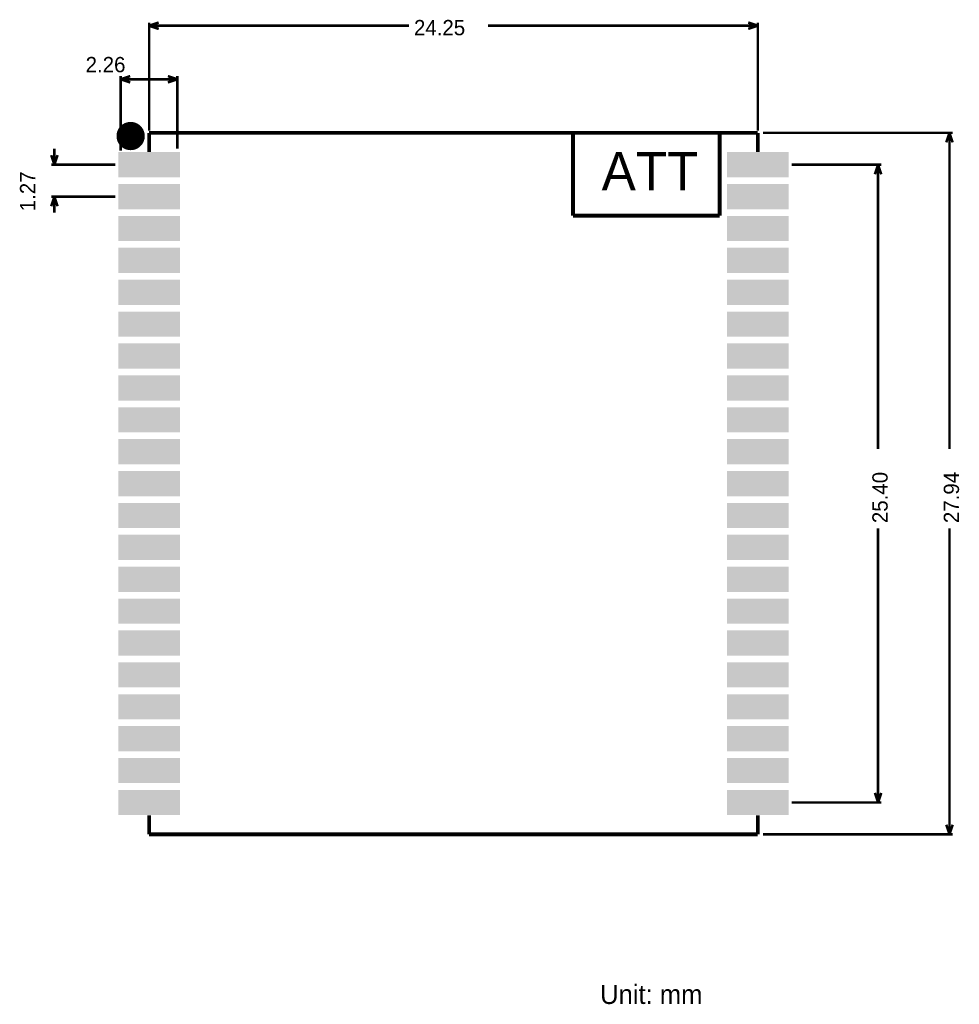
# Model space of a CAD drawing. Extents: x 853.6 to 891, y 757.2 to 796.4.
import ezdxf

# ---------------------------------------------------------------- set-up
doc = ezdxf.new("R2010")
doc.units = 0
doc.header["$MEASUREMENT"] = 0
for name, color, linetype in [('MECHANICAL2', 216, 'CONTINUOUS'), ('TOPLAYER', 1, 'CONTINUOUS'), ('TOPOVERLAY', 2, 'CONTINUOUS'), ('TOPPASTE', 8, 'CONTINUOUS'), ('TOPSOLDER', 216, 'CONTINUOUS')]:
    doc.layers.add(name, color=color, linetype=linetype)

msp = doc.modelspace()

# ---------------------------------------------------------------- linework, layer by layer
at = {"layer": 'MECHANICAL2', "const_width": 0.1016}
for points in [[(858.763101, 791.958), (858.763101, 796.2686)], [(858.763101, 796.1416), (859.144101, 796.2686)], [(858.763101, 796.1416), (869.110545, 796.1416)], [(858.763101, 796.1416), (859.144101, 796.0146)], [(872.259254, 796.1416), (883.013101, 796.1416)], [(882.632101, 796.2686), (883.013101, 796.1416)], [(882.632101, 796.0146), (883.013101, 796.1416)], [(883.013101, 791.958), (883.013101, 796.2686)], [(857.629301, 791.1632), (857.629301, 794.135)], [(857.629301, 794.008), (858.010301, 794.135)], [(859.508901, 794.135), (859.889901, 794.008)], [(859.889901, 791.2394), (859.889901, 794.135)], [(857.629301, 794.008), (858.759601, 794.008)], [(857.629301, 794.008), (858.010301, 793.881)], [(858.759601, 794.008), (859.889901, 794.008)], [(859.508901, 793.881), (859.889901, 794.008)], [(883.216301, 791.8744), (890.776301, 791.8744)], [(890.522301, 791.493401), (890.649301, 791.8744)], [(890.649301, 779.275553), (890.649301, 791.8744)], [(890.649301, 791.8744), (890.776301, 791.493401)], [(854.860701, 790.9854), (854.987701, 790.6044)], [(854.987701, 790.6044), (854.987701, 791.2394)], [(854.987701, 790.6044), (855.114701, 790.9854)], [(854.860701, 790.6044), (857.409502, 790.6044)], [(884.3667, 790.6044), (887.931501, 790.6044)], [(887.677501, 790.2234), (887.804501, 790.6044)], [(887.804501, 779.275553), (887.804501, 790.6044)], [(887.804501, 790.6044), (887.931501, 790.2234)], [(854.860701, 789.3344), (857.409502, 789.3344)], [(854.860701, 788.9534), (854.987701, 789.3344)], [(854.987701, 788.6994), (854.987701, 789.3344)], [(854.987701, 789.3344), (855.114701, 788.9534)], [(887.804501, 765.2044), (887.804501, 776.126845)], [(890.649301, 763.9344), (890.649301, 776.126845)], [(887.677501, 765.5854), (887.804501, 765.2044)], [(887.804501, 765.2044), (887.931501, 765.5854)], [(884.3667, 765.2044), (887.931501, 765.2044)], [(890.522301, 764.315401), (890.649301, 763.9344)], [(890.649301, 763.9344), (890.776301, 764.315401)], [(883.216301, 763.9344), (890.776301, 763.9344)]]:
    msp.add_lwpolyline(points, dxfattribs=at)
at = {"layer": 'TOPLAYER'}
for points in [[(857.638102, 791.0044), (857.638102, 790.204401), (859.8881, 791.0044), (859.8881, 790.204401)], [(884.1381, 790.204401), (884.1381, 791.0044), (881.888102, 790.204401), (881.888102, 791.0044)], [(859.8881, 788.934401), (859.8881, 789.7344), (857.638102, 788.934401), (857.638102, 789.7344)], [(884.1381, 788.934401), (884.1381, 789.7344), (881.888102, 788.934401), (881.888102, 789.7344)], [(859.8881, 787.664401), (859.8881, 788.4644), (857.638102, 787.664401), (857.638102, 788.4644)], [(884.1381, 787.664401), (884.1381, 788.4644), (881.888102, 787.664401), (881.888102, 788.4644)], [(859.8881, 786.394401), (859.8881, 787.1944), (857.638102, 786.394401), (857.638102, 787.1944)], [(884.1381, 786.394401), (884.1381, 787.1944), (881.888102, 786.394401), (881.888102, 787.1944)], [(859.8881, 785.124401), (859.8881, 785.9244), (857.638102, 785.124401), (857.638102, 785.9244)], [(884.1381, 785.124401), (884.1381, 785.9244), (881.888102, 785.124401), (881.888102, 785.9244)], [(859.8881, 783.854401), (859.8881, 784.6544), (857.638102, 783.854401), (857.638102, 784.6544)], [(884.1381, 783.854401), (884.1381, 784.6544), (881.888102, 783.854401), (881.888102, 784.6544)], [(859.8881, 782.584401), (859.8881, 783.3844), (857.638102, 782.584401), (857.638102, 783.3844)], [(884.1381, 782.584401), (884.1381, 783.3844), (881.888102, 782.584401), (881.888102, 783.3844)], [(859.8881, 781.314401), (859.8881, 782.1144), (857.638102, 781.314401), (857.638102, 782.1144)], [(884.1381, 781.314401), (884.1381, 782.1144), (881.888102, 781.314401), (881.888102, 782.1144)], [(859.8881, 780.044401), (859.8881, 780.8444), (857.638102, 780.044401), (857.638102, 780.8444)], [(884.1381, 780.044401), (884.1381, 780.8444), (881.888102, 780.044401), (881.888102, 780.8444)], [(859.8881, 778.774401), (859.8881, 779.5744), (857.638102, 778.774401), (857.638102, 779.5744)], [(884.1381, 778.774401), (884.1381, 779.5744), (881.888102, 778.774401), (881.888102, 779.5744)], [(859.8881, 777.504401), (859.8881, 778.3044), (857.638102, 777.504401), (857.638102, 778.3044)], [(884.1381, 777.504401), (884.1381, 778.3044), (881.888102, 777.504401), (881.888102, 778.3044)], [(859.8881, 776.234401), (859.8881, 777.0344), (857.638102, 776.234401), (857.638102, 777.0344)], [(884.1381, 776.234401), (884.1381, 777.0344), (881.888102, 776.234401), (881.888102, 777.0344)], [(859.8881, 774.964401), (859.8881, 775.7644), (857.638102, 774.964401), (857.638102, 775.7644)], [(884.1381, 774.964401), (884.1381, 775.7644), (881.888102, 774.964401), (881.888102, 775.7644)], [(859.8881, 773.694401), (859.8881, 774.4944), (857.638102, 773.694401), (857.638102, 774.4944)], [(884.1381, 773.694401), (884.1381, 774.4944), (881.888102, 773.694401), (881.888102, 774.4944)], [(859.8881, 772.424401), (859.8881, 773.2244), (857.638102, 772.424401), (857.638102, 773.2244)], [(884.1381, 772.424401), (884.1381, 773.2244), (881.888102, 772.424401), (881.888102, 773.2244)], [(859.8881, 771.154401), (859.8881, 771.9544), (857.638102, 771.154401), (857.638102, 771.9544)], [(884.1381, 771.154401), (884.1381, 771.9544), (881.888102, 771.154401), (881.888102, 771.9544)], [(859.8881, 769.884401), (859.8881, 770.6844), (857.638102, 769.884401), (857.638102, 770.6844)], [(884.1381, 769.884401), (884.1381, 770.6844), (881.888102, 769.884401), (881.888102, 770.6844)], [(859.8881, 768.614401), (859.8881, 769.4144), (857.638102, 768.614401), (857.638102, 769.4144)], [(884.1381, 768.614401), (884.1381, 769.4144), (881.888102, 768.614401), (881.888102, 769.4144)], [(859.8881, 767.344401), (859.8881, 768.1444), (857.638102, 767.344401), (857.638102, 768.1444)], [(884.1381, 767.344401), (884.1381, 768.1444), (881.888102, 767.344401), (881.888102, 768.1444)], [(859.8881, 766.074401), (859.8881, 766.8744), (857.638102, 766.074401), (857.638102, 766.8744)], [(884.1381, 766.074401), (884.1381, 766.8744), (881.888102, 766.074401), (881.888102, 766.8744)], [(859.8881, 764.804401), (859.8881, 765.6044), (857.638102, 764.804401), (857.638102, 765.6044)], [(884.1381, 764.804401), (884.1381, 765.6044), (881.888102, 764.804401), (881.888102, 765.6044)]]:
    msp.add_solid(points, dxfattribs=at)
at = {"layer": 'TOPOVERLAY'}
for points, const_width in [([(858.310061, 791.7474, 1), (857.742102, 791.7474, 1)], 0.5588), ([(857.602402, 791.7474, 1), (857.881802, 791.7474, 1)], 0.2794), ([(858.170361, 791.7474, 1), (858.449761, 791.7474, 1)], 0.2794)]:
    msp.add_lwpolyline(points, format="xyb", close=True, dxfattribs=dict(at, const_width=const_width))
at = {"layer": 'TOPOVERLAY', "const_width": 0.1524}
for points in [[(858.763101, 791.8744), (883.013101, 791.8744)], [(858.763101, 791.1124), (858.763101, 791.8744)], [(875.649102, 788.5724), (875.649102, 791.8744)], [(881.491102, 788.5724), (881.491102, 791.8744)], [(883.013101, 791.1124), (883.013101, 791.8744)], [(875.649102, 788.5724), (881.491102, 788.5724)], [(858.763101, 763.9344), (858.763101, 764.6964)], [(883.013101, 763.9344), (883.013101, 764.6964)], [(858.763101, 763.9344), (883.013101, 763.9344)]]:
    msp.add_lwpolyline(points, dxfattribs=at)
at = {"layer": 'TOPPASTE'}
for points in [[(857.638102, 791.0044), (857.638102, 790.204401), (859.8881, 791.0044), (859.8881, 790.204401)], [(884.1381, 790.204401), (884.1381, 791.0044), (881.888102, 790.204401), (881.888102, 791.0044)], [(859.8881, 788.934401), (859.8881, 789.7344), (857.638102, 788.934401), (857.638102, 789.7344)], [(884.1381, 788.934401), (884.1381, 789.7344), (881.888102, 788.934401), (881.888102, 789.7344)], [(859.8881, 787.664401), (859.8881, 788.4644), (857.638102, 787.664401), (857.638102, 788.4644)], [(884.1381, 787.664401), (884.1381, 788.4644), (881.888102, 787.664401), (881.888102, 788.4644)], [(859.8881, 786.394401), (859.8881, 787.1944), (857.638102, 786.394401), (857.638102, 787.1944)], [(884.1381, 786.394401), (884.1381, 787.1944), (881.888102, 786.394401), (881.888102, 787.1944)], [(859.8881, 785.124401), (859.8881, 785.9244), (857.638102, 785.124401), (857.638102, 785.9244)], [(884.1381, 785.124401), (884.1381, 785.9244), (881.888102, 785.124401), (881.888102, 785.9244)], [(859.8881, 783.854401), (859.8881, 784.6544), (857.638102, 783.854401), (857.638102, 784.6544)], [(884.1381, 783.854401), (884.1381, 784.6544), (881.888102, 783.854401), (881.888102, 784.6544)], [(859.8881, 782.584401), (859.8881, 783.3844), (857.638102, 782.584401), (857.638102, 783.3844)], [(884.1381, 782.584401), (884.1381, 783.3844), (881.888102, 782.584401), (881.888102, 783.3844)], [(859.8881, 781.314401), (859.8881, 782.1144), (857.638102, 781.314401), (857.638102, 782.1144)], [(884.1381, 781.314401), (884.1381, 782.1144), (881.888102, 781.314401), (881.888102, 782.1144)], [(859.8881, 780.044401), (859.8881, 780.8444), (857.638102, 780.044401), (857.638102, 780.8444)], [(884.1381, 780.044401), (884.1381, 780.8444), (881.888102, 780.044401), (881.888102, 780.8444)], [(859.8881, 778.774401), (859.8881, 779.5744), (857.638102, 778.774401), (857.638102, 779.5744)], [(884.1381, 778.774401), (884.1381, 779.5744), (881.888102, 778.774401), (881.888102, 779.5744)], [(859.8881, 777.504401), (859.8881, 778.3044), (857.638102, 777.504401), (857.638102, 778.3044)], [(884.1381, 777.504401), (884.1381, 778.3044), (881.888102, 777.504401), (881.888102, 778.3044)], [(859.8881, 776.234401), (859.8881, 777.0344), (857.638102, 776.234401), (857.638102, 777.0344)], [(884.1381, 776.234401), (884.1381, 777.0344), (881.888102, 776.234401), (881.888102, 777.0344)], [(859.8881, 774.964401), (859.8881, 775.7644), (857.638102, 774.964401), (857.638102, 775.7644)], [(884.1381, 774.964401), (884.1381, 775.7644), (881.888102, 774.964401), (881.888102, 775.7644)], [(859.8881, 773.694401), (859.8881, 774.4944), (857.638102, 773.694401), (857.638102, 774.4944)], [(884.1381, 773.694401), (884.1381, 774.4944), (881.888102, 773.694401), (881.888102, 774.4944)], [(859.8881, 772.424401), (859.8881, 773.2244), (857.638102, 772.424401), (857.638102, 773.2244)], [(884.1381, 772.424401), (884.1381, 773.2244), (881.888102, 772.424401), (881.888102, 773.2244)], [(859.8881, 771.154401), (859.8881, 771.9544), (857.638102, 771.154401), (857.638102, 771.9544)], [(884.1381, 771.154401), (884.1381, 771.9544), (881.888102, 771.154401), (881.888102, 771.9544)], [(859.8881, 769.884401), (859.8881, 770.6844), (857.638102, 769.884401), (857.638102, 770.6844)], [(884.1381, 769.884401), (884.1381, 770.6844), (881.888102, 769.884401), (881.888102, 770.6844)], [(859.8881, 768.614401), (859.8881, 769.4144), (857.638102, 768.614401), (857.638102, 769.4144)], [(884.1381, 768.614401), (884.1381, 769.4144), (881.888102, 768.614401), (881.888102, 769.4144)], [(859.8881, 767.344401), (859.8881, 768.1444), (857.638102, 767.344401), (857.638102, 768.1444)], [(884.1381, 767.344401), (884.1381, 768.1444), (881.888102, 767.344401), (881.888102, 768.1444)], [(859.8881, 766.074401), (859.8881, 766.8744), (857.638102, 766.074401), (857.638102, 766.8744)], [(884.1381, 766.074401), (884.1381, 766.8744), (881.888102, 766.074401), (881.888102, 766.8744)], [(859.8881, 764.804401), (859.8881, 765.6044), (857.638102, 764.804401), (857.638102, 765.6044)], [(884.1381, 764.804401), (884.1381, 765.6044), (881.888102, 764.804401), (881.888102, 765.6044)]]:
    msp.add_solid(points, dxfattribs=at)
at = {"layer": 'TOPSOLDER'}
for points in [[(857.536502, 791.106), (857.536502, 790.102801), (859.9897, 791.106), (859.9897, 790.102801)], [(884.2397, 790.102801), (884.2397, 791.106), (881.786502, 790.102801), (881.786502, 791.106)], [(859.9897, 788.832801), (859.9897, 789.836), (857.536502, 788.832801), (857.536502, 789.836)], [(884.2397, 788.832801), (884.2397, 789.836), (881.786502, 788.832801), (881.786502, 789.836)], [(859.9897, 787.562801), (859.9897, 788.566), (857.536502, 787.562801), (857.536502, 788.566)], [(884.2397, 787.562801), (884.2397, 788.566), (881.786502, 787.562801), (881.786502, 788.566)], [(859.9897, 786.292801), (859.9897, 787.296), (857.536502, 786.292801), (857.536502, 787.296)], [(884.2397, 786.292801), (884.2397, 787.296), (881.786502, 786.292801), (881.786502, 787.296)], [(859.9897, 785.022801), (859.9897, 786.026), (857.536502, 785.022801), (857.536502, 786.026)], [(884.2397, 785.022801), (884.2397, 786.026), (881.786502, 785.022801), (881.786502, 786.026)], [(859.9897, 783.752801), (859.9897, 784.756), (857.536502, 783.752801), (857.536502, 784.756)], [(884.2397, 783.752801), (884.2397, 784.756), (881.786502, 783.752801), (881.786502, 784.756)], [(859.9897, 782.482801), (859.9897, 783.486), (857.536502, 782.482801), (857.536502, 783.486)], [(884.2397, 782.482801), (884.2397, 783.486), (881.786502, 782.482801), (881.786502, 783.486)], [(859.9897, 781.212801), (859.9897, 782.216), (857.536502, 781.212801), (857.536502, 782.216)], [(884.2397, 781.212801), (884.2397, 782.216), (881.786502, 781.212801), (881.786502, 782.216)], [(859.9897, 779.942801), (859.9897, 780.946), (857.536502, 779.942801), (857.536502, 780.946)], [(884.2397, 779.942801), (884.2397, 780.946), (881.786502, 779.942801), (881.786502, 780.946)], [(859.9897, 778.672801), (859.9897, 779.676), (857.536502, 778.672801), (857.536502, 779.676)], [(884.2397, 778.672801), (884.2397, 779.676), (881.786502, 778.672801), (881.786502, 779.676)], [(859.9897, 777.402801), (859.9897, 778.406), (857.536502, 777.402801), (857.536502, 778.406)], [(884.2397, 777.402801), (884.2397, 778.406), (881.786502, 777.402801), (881.786502, 778.406)], [(859.9897, 776.132801), (859.9897, 777.136), (857.536502, 776.132801), (857.536502, 777.136)], [(884.2397, 776.132801), (884.2397, 777.136), (881.786502, 776.132801), (881.786502, 777.136)], [(859.9897, 774.862801), (859.9897, 775.866), (857.536502, 774.862801), (857.536502, 775.866)], [(884.2397, 774.862801), (884.2397, 775.866), (881.786502, 774.862801), (881.786502, 775.866)], [(859.9897, 773.592801), (859.9897, 774.596), (857.536502, 773.592801), (857.536502, 774.596)], [(884.2397, 773.592801), (884.2397, 774.596), (881.786502, 773.592801), (881.786502, 774.596)], [(859.9897, 772.322801), (859.9897, 773.326), (857.536502, 772.322801), (857.536502, 773.326)], [(884.2397, 772.322801), (884.2397, 773.326), (881.786502, 772.322801), (881.786502, 773.326)], [(859.9897, 771.052801), (859.9897, 772.056), (857.536502, 771.052801), (857.536502, 772.056)], [(884.2397, 771.052801), (884.2397, 772.056), (881.786502, 771.052801), (881.786502, 772.056)], [(859.9897, 769.782801), (859.9897, 770.786), (857.536502, 769.782801), (857.536502, 770.786)], [(884.2397, 769.782801), (884.2397, 770.786), (881.786502, 769.782801), (881.786502, 770.786)], [(859.9897, 768.512801), (859.9897, 769.516), (857.536502, 768.512801), (857.536502, 769.516)], [(884.2397, 768.512801), (884.2397, 769.516), (881.786502, 768.512801), (881.786502, 769.516)], [(859.9897, 767.242801), (859.9897, 768.246), (857.536502, 767.242801), (857.536502, 768.246)], [(884.2397, 767.242801), (884.2397, 768.246), (881.786502, 767.242801), (881.786502, 768.246)], [(859.9897, 765.972801), (859.9897, 766.976), (857.536502, 765.972801), (857.536502, 766.976)], [(884.2397, 765.972801), (884.2397, 766.976), (881.786502, 765.972801), (881.786502, 766.976)], [(859.9897, 764.702801), (859.9897, 765.706), (857.536502, 764.702801), (857.536502, 765.706)], [(884.2397, 764.702801), (884.2397, 765.706), (881.786502, 764.702801), (881.786502, 765.706)]]:
    msp.add_solid(points, dxfattribs=at)

# ---------------------------------------------------------------- texts
at = {"layer": 'MECHANICAL2'}
for s, height, p in [('24.25', 0.6096, (869.313745, 795.7607)), ('2.26', 0.6096, (856.232301, 794.2874)), ('Unit: mm', 0.762, (876.730101, 757.178))]:
    msp.add_text(s, height=height, dxfattribs=at).set_placement(p)
for s, p in [('1.27', (854.225899, 788.750531)), ('25.40', (888.185402, 776.330045)), ('27.94', (891.030202, 776.330045))]:
    msp.add_text(s, height=0.6096, rotation=90, dxfattribs=at).set_placement(p)
at = {"layer": 'TOPOVERLAY'}
msp.add_text('ATT', height=1.524, dxfattribs=at).set_placement((876.792102, 789.5884))

doc.saveas('drawing.dxf')
